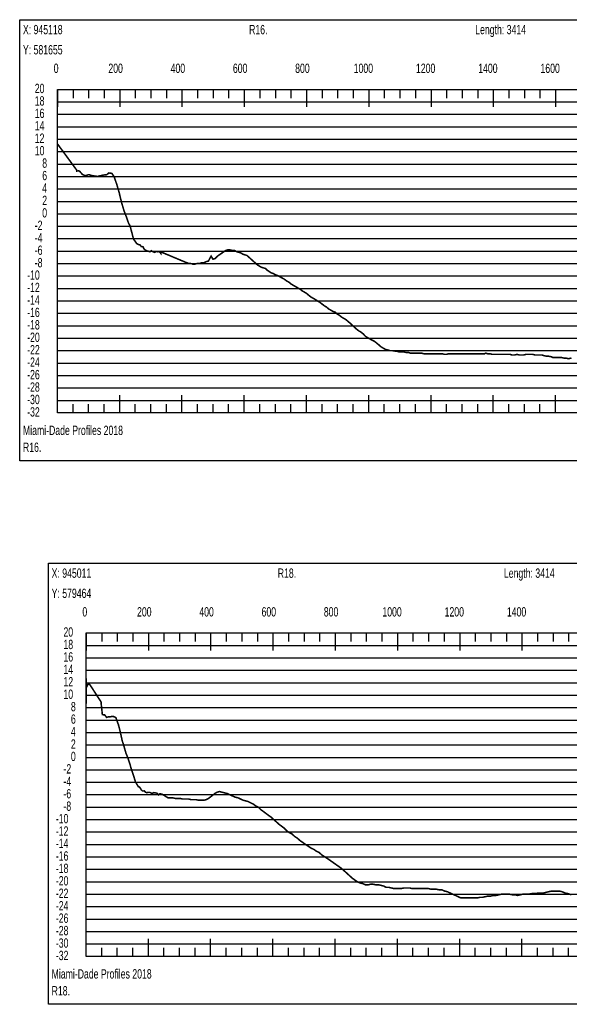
# Model space of a CAD drawing. Header units: inches. Extents: x 471865 to 538526, y 1054316 to 1102451.
# Tile 18 of 131: x 476141 to 477907, y 1072744 to 1075910. Entities that reach past the tile are written whole.
import ezdxf

# ---------------------------------------------------------------- set-up
doc = ezdxf.new("R2010")
doc.units = ezdxf.units.IN
doc.header["$MEASUREMENT"] = 0
for name, color, linetype in [('LABELS', 7, 'Continuous'), ('X_Gr1', 7, 'Continuous'), ('XSECTION', 7, 'Continuous')]:
    doc.layers.add(name, color=color, linetype=linetype)
doc.styles.get("Standard").update_dxf_attribs({"font": 'arial.ttf'})

msp = doc.modelspace()

# ---------------------------------------------------------------- linework, layer by layer
at = {"layer": 'X_Gr1', "color": 6, "linetype": 'Continuous', "lineweight": 18, "true_color": 0xff00ff, "transparency": 33554687, "const_width": 5}
for points in [[(476262.5, 1075510.7), (476262.5, 1075510.7), (476324.4, 1075426.3), (476324.5, 1075423.1), (476329.7, 1075424), (476333.1, 1075423.2), (476342.8, 1075412.4), (476352.1, 1075408.2), (476362.8, 1075411.8), (476374.2, 1075408.6), (476384.7, 1075406.9), (476391.6, 1075406.1), (476401.5, 1075408.4), (476411.1, 1075410.5), (476421, 1075411.5), (476427.3, 1075417.1), (476437.1, 1075415.9), (476444.6, 1075405.1), (476452.9, 1075381), (476460.7, 1075354.4), (476468.7, 1075321.2), (476476.4, 1075295.7), (476485.6, 1075271.5), (476491.1, 1075255.2), (476495.4, 1075248), (476501.5, 1075225.4), (476506.5, 1075205.2), (476511.9, 1075197.6), (476517.3, 1075190), (476522, 1075187.3), (476527, 1075186.3), (476532, 1075180.5), (476536.9, 1075180.3), (476541, 1075172.5), (476545.5, 1075168.7), (476550.1, 1075166.5), (476555.2, 1075165.4), (476559.7, 1075163.8), (476563.7, 1075167.3), (476568.6, 1075164.3), (476574.6, 1075161.8), (476579.8, 1075164.8), (476584.9, 1075163.6), (476589.1, 1075164.6), (476595.3, 1075157.6), (476595.3, 1075163.1), (476601.5, 1075160.5), (476607.8, 1075157.8), (476614.1, 1075155.2), (476620.3, 1075152.6), (476626.6, 1075150), (476632.8, 1075147.3), (476639.1, 1075144.7), (476645.3, 1075142.1), (476651.6, 1075139.5), (476657.8, 1075136.8), (476664.1, 1075134.2), (476670.4, 1075131.6), (476676.6, 1075129), (476682.9, 1075126.8), (476683.1, 1075125.9), (476689.2, 1075125.9), (476690.3, 1075125.9), (476695.6, 1075125), (476697.1, 1075123.9), (476703.6, 1075123.9), (476710.3, 1075125.9), (476717.1, 1075125.9), (476724.4, 1075127.9), (476732, 1075127.9), (476739.9, 1075131.9), (476747.4, 1075133.9), (476756.1, 1075149.9), (476762, 1075139.9), (476769.2, 1075141.9), (476776.9, 1075149.9), (476782.8, 1075154), (476788.7, 1075158.1), (476794.6, 1075162.3), (476800.5, 1075166.4), (476802.8, 1075167.9), (476809.3, 1075169.9), (476816.4, 1075169.9), (476823.8, 1075167.9), (476831.4, 1075167.9), (476838.5, 1075163.9), (476845.6, 1075161.9), (476852.1, 1075159.9), (476858.3, 1075155.9), (476864.7, 1075153.9), (476871.2, 1075151.9), (476878, 1075145.9), (476884.5, 1075139.9), (476890.2, 1075134.8), (476895.8, 1075129.7), (476901.4, 1075124.6), (476904.4, 1075121.9), (476911, 1075117.9), (476917.6, 1075113.9), (476924.2, 1075111.9), (476930.9, 1075109.9), (476937, 1075103.9), (476943.1, 1075099.9), (476949.2, 1075095.9), (476955.6, 1075093.9), (476962.3, 1075089.9), (476968.8, 1075087.9), (476975.9, 1075083.9), (476983.4, 1075079.9), (476991, 1075075.9), (476998.7, 1075069.9), (477006.1, 1075065.9), (477013.3, 1075059.9), (477020.2, 1075055.9), (477027, 1075051.9), (477034.1, 1075047.9), (477041.4, 1075043.9), (477049.1, 1075037.9), (477056.1, 1075033.9), (477062.7, 1075029.9), (477069.7, 1075023.9), (477077.3, 1075017.9), (477084.9, 1075013.9), (477091.4, 1075009.9), (477097.4, 1075005.9), (477104.4, 1075001.9), (477112.3, 1074995.9), (477120.1, 1074989.9), (477126.9, 1074985.9), (477133.9, 1074979.9), (477141, 1074975.9), (477147.4, 1074971.9), (477154, 1074969.9), (477160.7, 1074963.9), (477167.7, 1074959.9), (477175.1, 1074953.9), (477181.8, 1074949.9), (477188.7, 1074945.9), (477195.8, 1074939.9), (477202.9, 1074933.9), (477209.5, 1074927.9), (477215.5, 1074921.9), (477222.4, 1074915.9), (477229.7, 1074909.9), (477236.8, 1074905.9), (477244.5, 1074899.9), (477251.9, 1074891.9), (477258.6, 1074887.9), (477265.2, 1074883.9), (477272.6, 1074879.9), (477280.7, 1074875.9), (477288.2, 1074869.9), (477295.4, 1074863.9), (477302.2, 1074857.9), (477309.1, 1074853.9), (477316.1, 1074849.9), (477323.5, 1074847.9), (477331.2, 1074845.9), (477338.4, 1074845.9), (477349, 1074843.9), (477352.7, 1074843.9), (477359.9, 1074841.9), (477367.2, 1074841.9), (477374.6, 1074841.9), (477382.3, 1074839.9), (477389.8, 1074839.9), (477396.6, 1074837.9), (477403.3, 1074837.9), (477410.5, 1074837.9), (477418.2, 1074837.9), (477425.7, 1074837.9), (477432.4, 1074837.9), (477439.5, 1074835.9), (477447.1, 1074835.9), (477454.8, 1074835.9), (477462.3, 1074835.9), (477469.1, 1074835.9), (477475.7, 1074835.9), (477482.8, 1074835.9), (477490.4, 1074835.9), (477498.4, 1074835.9), (477505.6, 1074833.9), (477512.1, 1074833.9), (477518.7, 1074835.9), (477526.3, 1074835.9), (477534.4, 1074835.9), (477541.4, 1074835.9), (477548, 1074835.9), (477555.1, 1074835.9), (477562.7, 1074835.9), (477570.5, 1074835.9), (477577.1, 1074835.9), (477583.2, 1074835.9), (477589.9, 1074835.9), (477597, 1074835.9), (477604.1, 1074835.9), (477610.6, 1074835.9), (477617.4, 1074835.9), (477624.6, 1074835.9), (477634.7, 1074835.9), (477638.1, 1074837.9), (477644.4, 1074835.9), (477651.5, 1074835.9), (477659, 1074833.9), (477666, 1074833.9), (477672.8, 1074833.9), (477679.5, 1074833.9), (477687, 1074833.9), (477695, 1074833.9), (477702.3, 1074833.9), (477709.1, 1074833.9), (477715.8, 1074833.9), (477723.2, 1074831.9), (477731, 1074831.9), (477738.5, 1074833.9), (477746, 1074831.9), (477753.1, 1074831.9), (477760.3, 1074831.9), (477767.5, 1074833.9), (477778.4, 1074833.9), (477782.2, 1074833.9), (477789.4, 1074833.9), (477796.9, 1074831.9), (477804.2, 1074831.9), (477811.1, 1074831.9), (477818.1, 1074831.9), (477825.4, 1074829.9), (477833.2, 1074827.9), (477840.3, 1074827.9), (477850, 1074825.9), (477853.3, 1074823.9), (477860.4, 1074823.9), (477867.5, 1074823.9), (477874.6, 1074823.9), (477881.8, 1074823.9), (477889.4, 1074821.9), (477896.4, 1074821.9), (477903.1, 1074819.9), (477913.5, 1074821.9)], [(476354.6, 1073711.1), (476354.6, 1073711.1), (476354.9, 1073792.6), (476355.1, 1073761.7), (476360.7, 1073773.6), (476365.7, 1073773), (476369.6, 1073767.6), (476402.8, 1073716.1), (476402.8, 1073712.7), (476406.8, 1073675.7), (476414.6, 1073674.6), (476420.5, 1073666.6), (476423.2, 1073668), (476431.7, 1073668.7), (476441.5, 1073670.2), (476450.1, 1073666), (476458.4, 1073643.3), (476464.2, 1073620.8), (476470.7, 1073591), (476474.6, 1073579.6), (476482.2, 1073553), (476488.9, 1073535.8), (476495.9, 1073514.6), (476498.9, 1073503.8), (476507.6, 1073478), (476513, 1073459.6), (476517.7, 1073451.7), (476522.2, 1073444.4), (476527.1, 1073442), (476531.9, 1073433.5), (476536.1, 1073430), (476541.2, 1073430.4), (476545.7, 1073426.1), (476549.7, 1073424.6), (476554.4, 1073425.7), (476559, 1073425.6), (476563.7, 1073423.2), (476568.2, 1073422.7), (476572.3, 1073425), (476577.8, 1073423.8), (476582.1, 1073423.1), (476587.2, 1073417.3), (476591.7, 1073421.1), (476598.2, 1073420.1), (476617.5, 1073408.3), (476624.4, 1073408.3), (476632.2, 1073408.3), (476640.3, 1073406.3), (476648.6, 1073406.3), (476656.7, 1073406.3), (476664.2, 1073404.3), (476671, 1073404.3), (476677.3, 1073404.3), (476684, 1073404.3), (476691.4, 1073402.3), (476699.4, 1073402.3), (476707.7, 1073402.3), (476715.8, 1073400.3), (476724.1, 1073400.3), (476732.5, 1073400.3), (476740.5, 1073402.3), (476748.1, 1073406.3), (476768.5, 1073422.3), (476775.5, 1073426.3), (476782.9, 1073428.3), (476790.6, 1073426.3), (476798.7, 1073424.3), (476807.1, 1073422.3), (476815.6, 1073418.3), (476824.5, 1073414.3), (476833.3, 1073410.3), (476842.2, 1073408.3), (476850.8, 1073404.3), (476858.9, 1073400.3), (476866.9, 1073398.3), (476874.8, 1073396.3), (476882.8, 1073392.3), (476891, 1073388.3), (476899.2, 1073382.3), (476907.5, 1073378.3), (476915.6, 1073370.3), (476923.8, 1073364.3), (476931.8, 1073358.3), (476939.8, 1073352.3), (476948.5, 1073346.3), (476957.2, 1073338.3), (476966.3, 1073330.3), (476975.1, 1073322.3), (476983.4, 1073316.3), (476991.3, 1073310.3), (476999, 1073302.3), (477007.1, 1073296.3), (477015.5, 1073292.3), (477024, 1073284.3), (477033.1, 1073278.3), (477042.1, 1073270.3), (477050.9, 1073264.3), (477059.6, 1073258.3), (477068.3, 1073252.3), (477077.4, 1073246.3), (477086.1, 1073242.3), (477094.7, 1073236.3), (477103.2, 1073232.3), (477112, 1073224.3), (477121.4, 1073218.3), (477130.5, 1073212.3), (477139.3, 1073206.3), (477147.8, 1073200.3), (477156.2, 1073194.3), (477164.8, 1073188.3), (477173.6, 1073182.3), (477182.6, 1073174.3), (477191.5, 1073166.3), (477200.2, 1073158.3), (477208.9, 1073150.3), (477217.1, 1073144.3), (477225.7, 1073138.3), (477234.6, 1073134.3), (477243.5, 1073132.3), (477252.3, 1073128.3), (477260.1, 1073128.3), (477267.9, 1073130.3), (477276.3, 1073130.3), (477285.5, 1073128.3), (477294.8, 1073128.3), (477303.1, 1073126.3), (477310.8, 1073124.3), (477318.5, 1073120.3), (477326.7, 1073120.3), (477335.5, 1073118.3), (477343.9, 1073116.3), (477352, 1073116.3), (477359.4, 1073116.3), (477366.8, 1073116.3), (477375.1, 1073118.3), (477384.2, 1073118.3), (477393.5, 1073118.3), (477402.4, 1073116.3), (477410.7, 1073116.3), (477419.1, 1073116.3), (477427.5, 1073116.3), (477436.4, 1073116.3), (477445.5, 1073116.3), (477454.4, 1073116.3), (477463.1, 1073114.3), (477471.3, 1073114.3), (477479.8, 1073114.3), (477488.6, 1073112.3), (477497.5, 1073112.3), (477506.4, 1073108.3), (477514.9, 1073106.3), (477523.5, 1073102.3), (477532.3, 1073098.3), (477541, 1073094.3), (477549.8, 1073090.3), (477558.1, 1073086.3), (477566.5, 1073086.3), (477575.4, 1073086.3), (477584.3, 1073086.3), (477593.5, 1073086.3), (477602.4, 1073086.3), (477611.2, 1073086.3), (477619.8, 1073088.3), (477628.3, 1073088.3), (477637, 1073090.3), (477645.8, 1073092.3), (477654.7, 1073092.3), (477663.5, 1073094.3), (477671.9, 1073094.3), (477680.2, 1073096.3), (477688.5, 1073098.3), (477697.2, 1073098.3), (477706.1, 1073098.3), (477714.9, 1073098.3), (477723.8, 1073096.3), (477732.3, 1073096.3), (477740.7, 1073094.3), (477749.2, 1073096.3), (477757.5, 1073098.3), (477766.1, 1073098.3), (477774.4, 1073098.3), (477786.3, 1073100.3), (477790.4, 1073100.3), (477798.6, 1073100.3), (477807.3, 1073102.3), (477815.8, 1073102.3), (477824.1, 1073102.3), (477832.5, 1073104.3), (477840.8, 1073106.3), (477849.5, 1073108.3), (477857.9, 1073108.3), (477870.4, 1073108.3), (477874.7, 1073108.3), (477883.4, 1073106.3), (477892.4, 1073102.3), (477901.3, 1073100.3), (477914, 1073096.3)]]:
    msp.add_lwpolyline(points, dxfattribs=at)
at = {"layer": 'XSECTION', "color": 18, "linetype": 'Continuous', "true_color": 0x000000}
for points in [[(476141.3, 1075909.9), (479783.7, 1075909.9), (479783.7, 1074491.9), (476141.3, 1074491.9), (476141.3, 1075909.9)], [(476262.5, 1075685.9), (479662.5, 1075685.9), (479662.5, 1074645.9), (476262.5, 1074645.9), (476262.5, 1075685.9)], [(476262.5, 1075685.9), (476262.5, 1075629.5)], [(476262.5, 1075685.9), (476262.5, 1075629.5)], [(476262.5, 1075685.9), (476262.5, 1075657.9)], [(476262.5, 1075685.9), (476262.5, 1075657.9)], [(476312.5, 1075685.9), (476312.5, 1075657.9)], [(476362.5, 1075685.9), (476362.5, 1075657.9)], [(476412.5, 1075685.9), (476412.5, 1075657.9)], [(476462.5, 1075685.9), (476462.5, 1075629.5)], [(476462.5, 1075685.9), (476462.5, 1075657.9)], [(476512.5, 1075685.9), (476512.5, 1075657.9)], [(476562.5, 1075685.9), (476562.5, 1075657.9)], [(476612.5, 1075685.9), (476612.5, 1075657.9)], [(476662.5, 1075685.9), (476662.5, 1075629.5)], [(476662.5, 1075685.9), (476662.5, 1075657.9)], [(476712.5, 1075685.9), (476712.5, 1075657.9)], [(476762.5, 1075685.9), (476762.5, 1075657.9)], [(476812.5, 1075685.9), (476812.5, 1075657.9)], [(476862.5, 1075685.9), (476862.5, 1075629.5)], [(476862.5, 1075685.9), (476862.5, 1075657.9)], [(476912.5, 1075685.9), (476912.5, 1075657.9)], [(476962.5, 1075685.9), (476962.5, 1075657.9)], [(477012.5, 1075685.9), (477012.5, 1075657.9)], [(477062.5, 1075685.9), (477062.5, 1075629.5)], [(477062.5, 1075685.9), (477062.5, 1075657.9)], [(477112.5, 1075685.9), (477112.5, 1075657.9)], [(477162.5, 1075685.9), (477162.5, 1075657.9)], [(477212.5, 1075685.9), (477212.5, 1075657.9)], [(477262.5, 1075685.9), (477262.5, 1075629.5)], [(477262.5, 1075685.9), (477262.5, 1075657.9)], [(477312.5, 1075685.9), (477312.5, 1075657.9)], [(477362.5, 1075685.9), (477362.5, 1075657.9)], [(477412.5, 1075685.9), (477412.5, 1075657.9)], [(477462.5, 1075685.9), (477462.5, 1075629.5)], [(477462.5, 1075685.9), (477462.5, 1075657.9)], [(477512.5, 1075685.9), (477512.5, 1075657.9)], [(477562.5, 1075685.9), (477562.5, 1075657.9)], [(477612.5, 1075685.9), (477612.5, 1075657.9)], [(477662.5, 1075685.9), (477662.5, 1075629.5)], [(477662.5, 1075685.9), (477662.5, 1075657.9)], [(477712.5, 1075685.9), (477712.5, 1075657.9)], [(477762.5, 1075685.9), (477762.5, 1075657.9)], [(477812.5, 1075685.9), (477812.5, 1075657.9)], [(477862.5, 1075685.9), (477862.5, 1075629.5)], [(477862.5, 1075685.9), (477862.5, 1075657.9)], [(476262.5, 1075445.9), (476290.5, 1075445.9)], [(476262.5, 1075245.9), (476290.5, 1075245.9)], [(476262.5, 1075045.9), (476290.5, 1075045.9)], [(476262.5, 1074845.9), (476290.5, 1074845.9)], [(476262.5, 1074645.9), (476262.5, 1074702.3)], [(476262.5, 1074645.9), (476262.5, 1074702.3)], [(476462.5, 1074645.9), (476462.5, 1074702.3)], [(476662.5, 1074645.9), (476662.5, 1074702.3)], [(476862.5, 1074645.9), (476862.5, 1074702.3)], [(477062.5, 1074645.9), (477062.5, 1074702.3)], [(477262.5, 1074645.9), (477262.5, 1074702.3)], [(477462.5, 1074645.9), (477462.5, 1074702.3)], [(477662.5, 1074645.9), (477662.5, 1074702.3)], [(477862.5, 1074645.9), (477862.5, 1074702.3)], [(476262.5, 1074645.9), (476262.5, 1074673.9)], [(476262.5, 1074645.9), (476262.5, 1074673.9)], [(476312.5, 1074645.9), (476312.5, 1074673.9)], [(476362.5, 1074645.9), (476362.5, 1074673.9)], [(476412.5, 1074645.9), (476412.5, 1074673.9)], [(476462.5, 1074645.9), (476462.5, 1074673.9)], [(476512.5, 1074645.9), (476512.5, 1074673.9)], [(476562.5, 1074645.9), (476562.5, 1074673.9)], [(476612.5, 1074645.9), (476612.5, 1074673.9)], [(476662.5, 1074645.9), (476662.5, 1074673.9)], [(476712.5, 1074645.9), (476712.5, 1074673.9)], [(476762.5, 1074645.9), (476762.5, 1074673.9)], [(476812.5, 1074645.9), (476812.5, 1074673.9)], [(476862.5, 1074645.9), (476862.5, 1074673.9)], [(476912.5, 1074645.9), (476912.5, 1074673.9)], [(476962.5, 1074645.9), (476962.5, 1074673.9)], [(477012.5, 1074645.9), (477012.5, 1074673.9)], [(477062.5, 1074645.9), (477062.5, 1074673.9)], [(477112.5, 1074645.9), (477112.5, 1074673.9)], [(477162.5, 1074645.9), (477162.5, 1074673.9)], [(477212.5, 1074645.9), (477212.5, 1074673.9)], [(477262.5, 1074645.9), (477262.5, 1074673.9)], [(477312.5, 1074645.9), (477312.5, 1074673.9)], [(477362.5, 1074645.9), (477362.5, 1074673.9)], [(477412.5, 1074645.9), (477412.5, 1074673.9)], [(477462.5, 1074645.9), (477462.5, 1074673.9)], [(477512.5, 1074645.9), (477512.5, 1074673.9)], [(477562.5, 1074645.9), (477562.5, 1074673.9)], [(477612.5, 1074645.9), (477612.5, 1074673.9)], [(477662.5, 1074645.9), (477662.5, 1074673.9)], [(477712.5, 1074645.9), (477712.5, 1074673.9)], [(477762.5, 1074645.9), (477762.5, 1074673.9)], [(477812.5, 1074645.9), (477812.5, 1074673.9)], [(477862.5, 1074645.9), (477862.5, 1074673.9)], [(476233.4, 1074162.3), (479875.8, 1074162.3), (479875.8, 1072744.3), (476233.4, 1072744.3), (476233.4, 1074162.3)], [(476354.6, 1073938.3), (479754.6, 1073938.3), (479754.6, 1072898.3), (476354.6, 1072898.3), (476354.6, 1073938.3)], [(476354.6, 1073938.3), (476354.6, 1073881.9)], [(476354.6, 1073938.3), (476354.6, 1073881.9)], [(476354.6, 1073938.3), (476354.6, 1073910.3)], [(476354.6, 1073938.3), (476354.6, 1073910.3)], [(476404.6, 1073938.3), (476404.6, 1073910.3)], [(476454.6, 1073938.3), (476454.6, 1073910.3)], [(476504.6, 1073938.3), (476504.6, 1073910.3)], [(476554.6, 1073938.3), (476554.6, 1073881.9)], [(476554.6, 1073938.3), (476554.6, 1073910.3)], [(476604.6, 1073938.3), (476604.6, 1073910.3)], [(476654.6, 1073938.3), (476654.6, 1073910.3)], [(476704.6, 1073938.3), (476704.6, 1073910.3)], [(476754.6, 1073938.3), (476754.6, 1073881.9)], [(476754.6, 1073938.3), (476754.6, 1073910.3)], [(476804.6, 1073938.3), (476804.6, 1073910.3)], [(476854.6, 1073938.3), (476854.6, 1073910.3)], [(476904.6, 1073938.3), (476904.6, 1073910.3)], [(476954.6, 1073938.3), (476954.6, 1073881.9)], [(476954.6, 1073938.3), (476954.6, 1073910.3)], [(477004.6, 1073938.3), (477004.6, 1073910.3)], [(477054.6, 1073938.3), (477054.6, 1073910.3)], [(477104.6, 1073938.3), (477104.6, 1073910.3)], [(477154.6, 1073938.3), (477154.6, 1073881.9)], [(477154.6, 1073938.3), (477154.6, 1073910.3)], [(477204.6, 1073938.3), (477204.6, 1073910.3)], [(477254.6, 1073938.3), (477254.6, 1073910.3)], [(477304.6, 1073938.3), (477304.6, 1073910.3)], [(477354.6, 1073938.3), (477354.6, 1073881.9)], [(477354.6, 1073938.3), (477354.6, 1073910.3)], [(477404.6, 1073938.3), (477404.6, 1073910.3)], [(477454.6, 1073938.3), (477454.6, 1073910.3)], [(477504.6, 1073938.3), (477504.6, 1073910.3)], [(477554.6, 1073938.3), (477554.6, 1073881.9)], [(477554.6, 1073938.3), (477554.6, 1073910.3)], [(477604.6, 1073938.3), (477604.6, 1073910.3)], [(477654.6, 1073938.3), (477654.6, 1073910.3)], [(477704.6, 1073938.3), (477704.6, 1073910.3)], [(477754.6, 1073938.3), (477754.6, 1073881.9)], [(477754.6, 1073938.3), (477754.6, 1073910.3)], [(477804.6, 1073938.3), (477804.6, 1073910.3)], [(477854.6, 1073938.3), (477854.6, 1073910.3)], [(477904.6, 1073938.3), (477904.6, 1073910.3)], [(476354.6, 1073698.3), (476382.6, 1073698.3)], [(476354.6, 1073498.3), (476382.6, 1073498.3)], [(476354.6, 1073298.3), (476382.6, 1073298.3)], [(476354.6, 1073098.3), (476382.6, 1073098.3)], [(476354.6, 1072898.3), (476354.6, 1072954.7)], [(476354.6, 1072898.3), (476354.6, 1072954.7)], [(476554.6, 1072898.3), (476554.6, 1072954.7)], [(476754.6, 1072898.3), (476754.6, 1072954.7)], [(476954.6, 1072898.3), (476954.6, 1072954.7)], [(477154.6, 1072898.3), (477154.6, 1072954.7)], [(477354.6, 1072898.3), (477354.6, 1072954.7)], [(477554.6, 1072898.3), (477554.6, 1072954.7)], [(477754.6, 1072898.3), (477754.6, 1072954.7)], [(476354.6, 1072898.3), (476354.6, 1072926.3)], [(476354.6, 1072898.3), (476354.6, 1072926.3)], [(476404.6, 1072898.3), (476404.6, 1072926.3)], [(476454.6, 1072898.3), (476454.6, 1072926.3)], [(476504.6, 1072898.3), (476504.6, 1072926.3)], [(476554.6, 1072898.3), (476554.6, 1072926.3)], [(476604.6, 1072898.3), (476604.6, 1072926.3)], [(476654.6, 1072898.3), (476654.6, 1072926.3)], [(476704.6, 1072898.3), (476704.6, 1072926.3)], [(476754.6, 1072898.3), (476754.6, 1072926.3)], [(476804.6, 1072898.3), (476804.6, 1072926.3)], [(476854.6, 1072898.3), (476854.6, 1072926.3)], [(476904.6, 1072898.3), (476904.6, 1072926.3)], [(476954.6, 1072898.3), (476954.6, 1072926.3)], [(477004.6, 1072898.3), (477004.6, 1072926.3)], [(477054.6, 1072898.3), (477054.6, 1072926.3)], [(477104.6, 1072898.3), (477104.6, 1072926.3)], [(477154.6, 1072898.3), (477154.6, 1072926.3)], [(477204.6, 1072898.3), (477204.6, 1072926.3)], [(477254.6, 1072898.3), (477254.6, 1072926.3)], [(477304.6, 1072898.3), (477304.6, 1072926.3)], [(477354.6, 1072898.3), (477354.6, 1072926.3)], [(477404.6, 1072898.3), (477404.6, 1072926.3)], [(477454.6, 1072898.3), (477454.6, 1072926.3)], [(477504.6, 1072898.3), (477504.6, 1072926.3)], [(477554.6, 1072898.3), (477554.6, 1072926.3)], [(477604.6, 1072898.3), (477604.6, 1072926.3)], [(477654.6, 1072898.3), (477654.6, 1072926.3)], [(477704.6, 1072898.3), (477704.6, 1072926.3)], [(477754.6, 1072898.3), (477754.6, 1072926.3)], [(477804.6, 1072898.3), (477804.6, 1072926.3)], [(477854.6, 1072898.3), (477854.6, 1072926.3)], [(477904.6, 1072898.3), (477904.6, 1072926.3)]]:
    msp.add_lwpolyline(points, dxfattribs=at)
at = {"layer": 'XSECTION', "color": 18, "true_color": 0x000000}
for points in [[(476262.5, 1075645.9), (479662.5, 1075645.9)], [(476262.5, 1075605.9), (479662.5, 1075605.9)], [(476262.5, 1075565.9), (479662.5, 1075565.9)], [(476262.5, 1075525.9), (479662.5, 1075525.9)], [(476262.5, 1075485.9), (479662.5, 1075485.9)], [(476262.5, 1075445.9), (479662.5, 1075445.9)], [(476262.5, 1075405.9), (479662.5, 1075405.9)], [(476262.5, 1075365.9), (479662.5, 1075365.9)], [(476262.5, 1075325.9), (479662.5, 1075325.9)], [(476262.5, 1075285.9), (479662.5, 1075285.9)], [(476262.5, 1075245.9), (479662.5, 1075245.9)], [(476262.5, 1075205.9), (479662.5, 1075205.9)], [(476262.5, 1075165.9), (479662.5, 1075165.9)], [(476262.5, 1075125.9), (479662.5, 1075125.9)], [(476262.5, 1075085.9), (479662.5, 1075085.9)], [(476262.5, 1075045.9), (479662.5, 1075045.9)], [(476262.5, 1075005.9), (479662.5, 1075005.9)], [(476262.5, 1074965.9), (479662.5, 1074965.9)], [(476262.5, 1074925.9), (479662.5, 1074925.9)], [(476262.5, 1074885.9), (479662.5, 1074885.9)], [(476262.5, 1074845.9), (479662.5, 1074845.9)], [(476262.5, 1074805.9), (479662.5, 1074805.9)], [(476262.5, 1074765.9), (479662.5, 1074765.9)], [(476262.5, 1074725.9), (479662.5, 1074725.9)], [(476262.5, 1074685.9), (479662.5, 1074685.9)], [(476354.6, 1073898.3), (479754.6, 1073898.3)], [(476354.6, 1073858.3), (479754.6, 1073858.3)], [(476354.6, 1073818.3), (479754.6, 1073818.3)], [(476354.6, 1073778.3), (479754.6, 1073778.3)], [(476354.6, 1073738.3), (479754.6, 1073738.3)], [(476354.6, 1073698.3), (479754.6, 1073698.3)], [(476354.6, 1073658.3), (479754.6, 1073658.3)], [(476354.6, 1073618.3), (479754.6, 1073618.3)], [(476354.6, 1073578.3), (479754.6, 1073578.3)], [(476354.6, 1073538.3), (479754.6, 1073538.3)], [(476354.6, 1073498.3), (479754.6, 1073498.3)], [(476354.6, 1073458.3), (479754.6, 1073458.3)], [(476354.6, 1073418.3), (479754.6, 1073418.3)], [(476354.6, 1073378.3), (479754.6, 1073378.3)], [(476354.6, 1073338.3), (479754.6, 1073338.3)], [(476354.6, 1073298.3), (479754.6, 1073298.3)], [(476354.6, 1073258.3), (479754.6, 1073258.3)], [(476354.6, 1073218.3), (479754.6, 1073218.3)], [(476354.6, 1073178.3), (479754.6, 1073178.3)], [(476354.6, 1073138.3), (479754.6, 1073138.3)], [(476354.6, 1073098.3), (479754.6, 1073098.3)], [(476354.6, 1073058.3), (479754.6, 1073058.3)], [(476354.6, 1073018.3), (479754.6, 1073018.3)], [(476354.6, 1072978.3), (479754.6, 1072978.3)], [(476354.6, 1072938.3), (479754.6, 1072938.3)]]:
    msp.add_lwpolyline(points, dxfattribs=at)

# ---------------------------------------------------------------- texts
at = {"layer": 'LABELS', "color": 18, "true_color": 0x000000, "width": 0.666667}
for s, p in [('X: 945118', (476151.7, 1075863.1)), ('R16.', (476878.1, 1075863.1)), ('Length: 3414', (477604.5, 1075863.1)), ('Y: 581655', (476151.7, 1075798.3)), ('0', (476250.5, 1075738.7)), ('0', (476250.5, 1075738.7)), ('200', (476426.1, 1075738.7)), ('400', (476626.1, 1075738.7)), ('600', (476826.1, 1075738.7)), ('800', (477026.1, 1075738.7)), ('1000', (477214.1, 1075738.7)), ('1200', (477414.1, 1075738.7)), ('1400', (477614.1, 1075738.7)), ('1600', (477814.1, 1075738.7)), ('20', (476189.7, 1075673.9)), ('18', (476189.7, 1075633.9)), ('16', (476189.7, 1075593.9)), ('14', (476189.7, 1075553.9)), ('12', (476189.7, 1075513.9)), ('10', (476189.7, 1075473.9)), ('8', (476213.7, 1075433.9)), ('6', (476213.7, 1075393.9)), ('4', (476213.7, 1075353.9)), ('2', (476213.7, 1075313.9)), ('0', (476213.7, 1075273.9)), ('-2', (476189.7, 1075233.9)), ('-4', (476189.7, 1075193.9)), ('-6', (476189.7, 1075153.9)), ('-8', (476189.7, 1075113.9)), ('-10', (476165.3, 1075073.9)), ('-12', (476165.3, 1075033.9)), ('-14', (476165.3, 1074993.9)), ('-16', (476165.3, 1074953.9)), ('-18', (476165.3, 1074913.9)), ('-20', (476165.3, 1074873.9)), ('-22', (476165.3, 1074833.9)), ('-24', (476165.3, 1074793.9)), ('-26', (476165.3, 1074753.9)), ('-28', (476165.3, 1074713.9)), ('-30', (476165.3, 1074673.9)), ('-32', (476165.3, 1074633.9)), ('Miami-Dade Profiles 2018', (476151.7, 1074574.7)), ('R16.', (476151.7, 1074520.3)), ('X: 945011', (476243.8, 1074115.5)), ('R18.', (476970.2, 1074115.5)), ('Length: 3414', (477696.6, 1074115.5)), ('Y: 579464', (476243.8, 1074050.7)), ('0', (476342.6, 1073991.1)), ('0', (476342.6, 1073991.1)), ('200', (476518.2, 1073991.1)), ('400', (476718.2, 1073991.1)), ('600', (476918.2, 1073991.1)), ('800', (477118.2, 1073991.1)), ('1000', (477306.2, 1073991.1)), ('1200', (477506.2, 1073991.1)), ('1400', (477706.2, 1073991.1)), ('20', (476281.8, 1073926.3)), ('18', (476281.8, 1073886.3)), ('16', (476281.8, 1073846.3)), ('14', (476281.8, 1073806.3)), ('12', (476281.8, 1073766.3)), ('10', (476281.8, 1073726.3)), ('8', (476305.8, 1073686.3)), ('6', (476305.8, 1073646.3)), ('4', (476305.8, 1073606.3)), ('2', (476305.8, 1073566.3)), ('0', (476305.8, 1073526.3)), ('-2', (476281.8, 1073486.3)), ('-4', (476281.8, 1073446.3)), ('-6', (476281.8, 1073406.3)), ('-8', (476281.8, 1073366.3)), ('-10', (476257.4, 1073326.3)), ('-12', (476257.4, 1073286.3)), ('-14', (476257.4, 1073246.3)), ('-16', (476257.4, 1073206.3)), ('-18', (476257.4, 1073166.3)), ('-20', (476257.4, 1073126.3)), ('-22', (476257.4, 1073086.3)), ('-24', (476257.4, 1073046.3)), ('-26', (476257.4, 1073006.3)), ('-28', (476257.4, 1072966.3)), ('-30', (476257.4, 1072926.3)), ('-32', (476257.4, 1072886.3)), ('Miami-Dade Profiles 2018', (476243.8, 1072827.1)), ('R18.', (476243.8, 1072772.7))]:
    msp.add_text(s, height=30, dxfattribs=at).set_placement(p)

doc.saveas('drawing.dxf')
